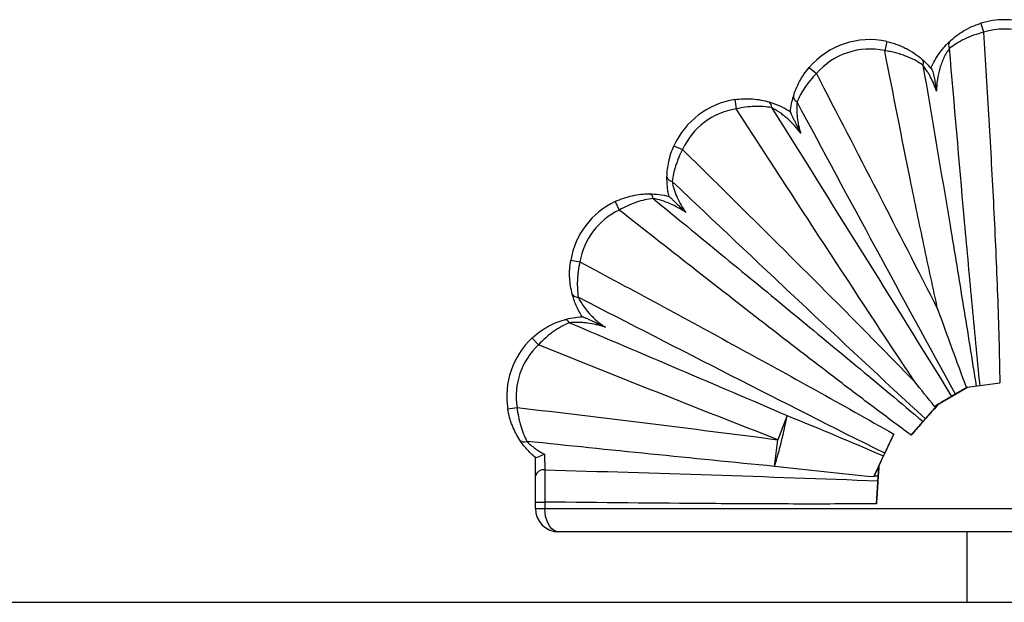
# Paper-space layout '_Derecha' of a CAD drawing. Header units: millimetres. Extents: x -1680 to -580, y -627 to 712.
# Tile 7 of 11: x -1340 to -1130, y 588 to 712. Entities that reach past the tile are written whole.
import ezdxf

# ---------------------------------------------------------------- set-up
doc = ezdxf.new("R2010")
doc.units = ezdxf.units.MM

psp = doc.layouts.new('_Derecha')

# ---------------------------------------------------------------- linework, layer by layer
at = {"color": 7, "linetype": 'Continuous', "lineweight": 25}
for p, q in [((-1135.01, 710.95), (-1134.42, 709.04)), ((-1155.08, 707.07), (-1155.5, 705.11)), ((-1171.6, 701.53), (-1170.09, 700.23)), ((-1187.48, 694.68), (-1187.18, 692.71)), ((-1200.46, 684.85), (-1198.63, 684.03)), ((-1212.99, 672.95), (-1212.13, 671.15)), ((-1222.48, 660.45), (-1220.5, 660.11)), ((-1230.71, 643.87), (-1229.35, 642.41)), ((-1137.83, 633.4), (-1130.98, 634.28)), ((-1144.35, 629.6), (-1137.83, 633.4)), ((-1137.84, 633.4), (-1137.83, 633.4)), ((-1235.9, 628.76), (-1233.93, 629.08)), ((-1149.87, 623.16), (-1144.27, 629.52)), ((-1144.35, 629.6), (-1144.27, 629.52)), ((-1176.29, 627.33), (-1178.28, 622.19)), ((-1179.02, 616.5), (-1178.28, 622.19)), ((-1156.74, 616.64), (-1153.58, 623.39)), ((-1230, 614.41), (-1230, 618.38)), ((-1157.27, 608.53), (-1156.74, 616.64)), ((-1156.74, 616.64), (-1156.74, 616.64)), ((-1157.76, 614.47), (-1157.86, 614.26)), ((-1230, 608.91), (-1228, 608.91)), ((-1230, 607.54), (-1230, 608.91)), ((-1230, 607.54), (-1030, 607.54)), ((-1228, 608.91), (-1228, 607.54)), ((-1032, 602.54), (-1225, 602.54)), ((-1138, 602.54), (-1138, 587.54)), ((-1680, 587.54), (-580, 587.54))]:
    psp.add_line(p, q, dxfattribs=at)
at = {"color": 7, "linetype": 'Continuous', "lineweight": 25, "flags": 128}
psp.add_lwpolyline([(-1225, 602.54), (-1225.52, 602.62), (-1226.03, 602.84), (-1226.5, 603.21), (-1226.93, 603.71), (-1227.3, 604.33), (-1227.6, 605.04), (-1227.82, 605.83), (-1227.95, 606.67), (-1228, 607.54)], dxfattribs=at)
at = {"color": 7, "linetype": 'Continuous', "lineweight": 25}
for centre, radius, start, end in [((-1130, 694.71), 17, 72.8519, 107.1596), ((-1130, 694.71), 15, 72.8519, 107.1596), ((-1158.7, 690.46), 17, 77.6814, 139.3539), ((-1140.51, 706.3), 1.37, 140.2997, 210.1537), ((-1158.7, 690.46), 15, 77.6814, 139.3539), ((-1148.35, 702.53), 1.11, 332.889, 39.5859), ((-1173.77, 695.33), 1.21, 178.0141, 248.8233), ((-1184.95, 677.87), 17, 98.5595, 155.7791), ((-1180.79, 693.21), 1.15, 348.2598, 58.2014), ((-1184.95, 677.87), 15, 98.5595, 155.7791), ((-1200.74, 678.5), 1.25, 193.6259, 265.0595), ((-1206.01, 673.52), 1.12, 3.675, 72.9754), ((-1205.72, 657.59), 17, 115.3082, 170.3117), ((-1205.72, 657.59), 15, 115.3082, 170.3117), ((-1221.02, 653.8), 1.26, 206.2641, 277.1528), ((-1223.77, 646.67), 1.1, 23.8902, 92.7542), ((-1219.12, 631.44), 17, 133.0008, 189.0564), ((-1219.12, 631.44), 15, 133.0008, 189.0564), ((-1284.84, 648.92), 110.68, 342.9632, 348.7498), ((-1232.39, 623.03), 1.31, 223.7094, 295.1636), ((-1228.26, 614.02), 1.78, 81.1032, 167.3943), ((-1225, 607.54), 5, 180, 270)]:
    psp.add_arc(centre, radius, start, end, dxfattribs=at)
for points, knots in [([(-1141.56, 707.17), (-1141.16, 707.54), (-1140.72, 707.92), (-1139.75, 708.65), (-1139.24, 709), (-1138.13, 709.65), (-1137.54, 709.96), (-1136.31, 710.51), (-1135.67, 710.75), (-1135.01, 710.95)], [0, 0, 0, 0, 0.25, 0.25, 0.5, 0.5, 0.75, 0.75, 1, 1, 1, 1]), ([(-1134.42, 709.04), (-1135.15, 708.85), (-1135.86, 708.63), (-1137.22, 708.13), (-1137.89, 707.85), (-1139.12, 707.25), (-1139.7, 706.93), (-1140.77, 706.27), (-1141.25, 705.94), (-1141.69, 705.61)], [0, 0, 0, 0, 0.25, 0.25, 0.5, 0.5, 0.75, 0.75, 1, 1, 1, 1]), ([(-1134.42, 709.04), (-1134.03, 702.82), (-1133.66, 696.59), (-1132.94, 684.14), (-1132.59, 677.91), (-1131.97, 665.45), (-1131.68, 659.22), (-1131.33, 649.87), (-1131.23, 646.75), (-1131.07, 640.52), (-1131, 637.4), (-1130.98, 634.28)], [0, 0, 0, 0, 0.25, 0.25, 0.5, 0.5, 0.75, 0.75, 0.875, 0.875, 1, 1, 1, 1]), ([(-1155.08, 707.07), (-1154.7, 706.99), (-1154.33, 706.89), (-1153.61, 706.68), (-1153.25, 706.56), (-1152.55, 706.31), (-1152.21, 706.17), (-1151.53, 705.88), (-1151.2, 705.72), (-1150.24, 705.22), (-1149.64, 704.86), (-1148.51, 704.08), (-1147.99, 703.67), (-1147.49, 703.24)], [0, 0, 0, 0, 0.125, 0.125, 0.25, 0.25, 0.375, 0.375, 0.5, 0.5, 0.75, 0.75, 1, 1, 1, 1]), ([(-1145.65, 701.35), (-1145.4, 701.93), (-1145.13, 702.49), (-1144.51, 703.59), (-1144.18, 704.11), (-1143.64, 704.86), (-1143.46, 705.1), (-1143.08, 705.57), (-1142.89, 705.8), (-1142.32, 706.44), (-1141.93, 706.83), (-1141.56, 707.17)], [0, 0, 0, 0, 0.25, 0.25, 0.5, 0.5, 0.625, 0.625, 0.75, 0.75, 1, 1, 1, 1]), ([(-1141.69, 705.61), (-1141.89, 705.34), (-1142.1, 705.04), (-1142.49, 704.38), (-1142.69, 704.03), (-1143.04, 703.3), (-1143.2, 702.93), (-1143.5, 702.16), (-1143.63, 701.77), (-1143.98, 700.58), (-1144.15, 699.78), (-1144.4, 698.15), (-1144.47, 697.33), (-1144.49, 696.51)], [0, 0, 0, 0, 0.125, 0.125, 0.25, 0.25, 0.375, 0.375, 0.5, 0.5, 0.75, 0.75, 1, 1, 1, 1]), ([(-1135.18, 633.73), (-1135.78, 639.72), (-1136.35, 645.7), (-1137.47, 657.68), (-1138.02, 663.67), (-1139.63, 681.64), (-1140.67, 693.63), (-1141.69, 705.61)], [0, 0, 0, 0, 0.25, 0.25, 0.5, 0.5, 1, 1, 1, 1]), ([(-1147.36, 702.02), (-1147.88, 702.38), (-1148.44, 702.73), (-1149.65, 703.38), (-1150.3, 703.68), (-1151.34, 704.08), (-1151.7, 704.21), (-1152.42, 704.44), (-1152.79, 704.55), (-1153.55, 704.75), (-1153.93, 704.83), (-1154.71, 704.99), (-1155.11, 705.06), (-1155.5, 705.11)], [0, 0, 0, 0, 0.25, 0.25, 0.5, 0.5, 0.625, 0.625, 0.75, 0.75, 0.875, 0.875, 1, 1, 1, 1]), ([(-1144.17, 649.9), (-1145.19, 654.49), (-1146.18, 659.08), (-1148.12, 668.27), (-1149.07, 672.87), (-1151.88, 686.68), (-1153.71, 695.89), (-1155.5, 705.11)], [0, 0, 0, 0, 0.25, 0.25, 0.5, 0.5, 1, 1, 1, 1]), ([(-1174.98, 695.37), (-1174.82, 695.9), (-1174.63, 696.43), (-1174.2, 697.48), (-1173.95, 698), (-1173.53, 698.79), (-1173.38, 699.05), (-1173.06, 699.57), (-1172.9, 699.82), (-1172.38, 700.57), (-1172.01, 701.06), (-1171.6, 701.53)], [0, 0, 0, 0, 0.25, 0.25, 0.5, 0.5, 0.625, 0.625, 0.75, 0.75, 1, 1, 1, 1]), ([(-1147.49, 703.24), (-1147.16, 702.95), (-1146.83, 702.63), (-1146.17, 701.95), (-1145.85, 701.59), (-1145.53, 701.21)], [0, 0, 0, 0, 0.5, 0.5, 1, 1, 1, 1]), ([(-1147.36, 702.02), (-1145.41, 690.63), (-1143.47, 679.23), (-1140.62, 662.14), (-1139.68, 656.44), (-1137.82, 645.04), (-1136.9, 639.33), (-1136.01, 633.63)], [0, 0, 0, 0, 0.5, 0.5, 0.75, 0.75, 1, 1, 1, 1]), ([(-1144.49, 696.51), (-1144.65, 697.01), (-1144.84, 697.51), (-1145.24, 698.49), (-1145.46, 698.97), (-1145.83, 699.68), (-1145.95, 699.91), (-1146.22, 700.36), (-1146.35, 700.58), (-1146.77, 701.24), (-1147.06, 701.64), (-1147.36, 702.02)], [0, 0, 0, 0, 0.25, 0.25, 0.5, 0.5, 0.625, 0.625, 0.75, 0.75, 1, 1, 1, 1]), ([(-1170.09, 700.23), (-1170.55, 699.76), (-1170.98, 699.28), (-1171.59, 698.54), (-1171.79, 698.29), (-1172.17, 697.79), (-1172.35, 697.53), (-1172.87, 696.76), (-1173.18, 696.25), (-1173.74, 695.22), (-1173.99, 694.71), (-1174.21, 694.2)], [0, 0, 0, 0, 0.25, 0.25, 0.375, 0.375, 0.5, 0.5, 0.75, 0.75, 1, 1, 1, 1]), ([(-1170.09, 700.23), (-1165.74, 691.86), (-1161.4, 683.48), (-1152.76, 666.7), (-1148.45, 658.31), (-1144.17, 649.9)], [0, 0, 0, 0, 0.5, 0.5, 1, 1, 1, 1]), ([(-1145.53, 701.21), (-1145.57, 701.25), (-1145.6, 701.29), (-1145.64, 701.34), (-1145.65, 701.35), (-1145.65, 701.35)], [0, 0, 0, 0, 0.5, 0.5, 1, 1, 1, 1]), ([(-1145.53, 701.21), (-1145.5, 701.17), (-1145.47, 701.12), (-1145.41, 700.99), (-1145.38, 700.92), (-1145.29, 700.68), (-1145.23, 700.49), (-1145.13, 700.11), (-1145.08, 699.91), (-1144.99, 699.5), (-1144.95, 699.29), (-1144.82, 698.66), (-1144.75, 698.23), (-1144.61, 697.37), (-1144.55, 696.94), (-1144.49, 696.51)], [0, 0, 0, 0, 0.0625, 0.0625, 0.125, 0.125, 0.25, 0.25, 0.375, 0.375, 0.5, 0.5, 0.75, 0.75, 1, 1, 1, 1]), ([(-1175.63, 692.08), (-1175.57, 692.66), (-1175.49, 693.23), (-1175.27, 694.33), (-1175.13, 694.87), (-1174.98, 695.37)], [0, 0, 0, 0, 0.5, 0.5, 1, 1, 1, 1]), ([(-1187.48, 694.68), (-1186.84, 694.78), (-1186.21, 694.84), (-1184.94, 694.89), (-1184.3, 694.87), (-1182.46, 694.73), (-1181.29, 694.52), (-1180.18, 694.19)], [0, 0, 0, 0, 0.25, 0.25, 0.5, 0.5, 1, 1, 1, 1]), ([(-1179.66, 692.97), (-1180.22, 693.07), (-1180.81, 693.14), (-1182.01, 693.23), (-1182.62, 693.24), (-1183.89, 693.2), (-1184.55, 693.15), (-1185.87, 692.98), (-1186.52, 692.86), (-1187.18, 692.71)], [0, 0, 0, 0, 0.25, 0.25, 0.5, 0.5, 0.75, 0.75, 1, 1, 1, 1]), ([(-1180.18, 694.19), (-1179.42, 693.97), (-1178.65, 693.69), (-1177.5, 693.16), (-1177.12, 692.97), (-1176.36, 692.55), (-1175.99, 692.33), (-1175.63, 692.09)], [0, 0, 0, 0, 0.5, 0.5, 0.75, 0.75, 1, 1, 1, 1]), ([(-1174.21, 694.2), (-1174.26, 693.68), (-1174.28, 693.13), (-1174.27, 692), (-1174.23, 691.43), (-1174.08, 690.29), (-1173.99, 689.73), (-1173.73, 688.6), (-1173.58, 688.05), (-1173.4, 687.5)], [0, 0, 0, 0, 0.25, 0.25, 0.5, 0.5, 0.75, 0.75, 1, 1, 1, 1]), ([(-1140.44, 631.91), (-1146.12, 642.26), (-1151.77, 652.63), (-1163.01, 673.4), (-1168.62, 683.8), (-1174.21, 694.2)], [0, 0, 0, 0, 0.5, 0.5, 1, 1, 1, 1]), ([(-1149.11, 634.54), (-1155.52, 644.19), (-1161.88, 653.88), (-1174.56, 673.27), (-1180.88, 682.99), (-1187.18, 692.71)], [0, 0, 0, 0, 0.5, 0.5, 1, 1, 1, 1]), ([(-1179.66, 692.97), (-1173.22, 682.74), (-1166.79, 672.5), (-1153.99, 651.99), (-1147.6, 641.72), (-1141.26, 631.43)], [0, 0, 0, 0, 0.5, 0.5, 1, 1, 1, 1]), ([(-1173.4, 687.5), (-1173.83, 688.07), (-1174.27, 688.62), (-1175.22, 689.67), (-1175.73, 690.16), (-1176.52, 690.86), (-1176.79, 691.09), (-1177.34, 691.52), (-1177.62, 691.73), (-1178.48, 692.33), (-1179.07, 692.68), (-1179.66, 692.97)], [0, 0, 0, 0, 0.25, 0.25, 0.5, 0.5, 0.625, 0.625, 0.75, 0.75, 1, 1, 1, 1]), ([(-1175.63, 692.08), (-1175.63, 692.06), (-1175.59, 691.95), (-1175.47, 691.66), (-1175.39, 691.48), (-1175.21, 691.09), (-1175.11, 690.89), (-1174.91, 690.47), (-1174.81, 690.26), (-1174.49, 689.63), (-1174.28, 689.2), (-1173.84, 688.35), (-1173.62, 687.93), (-1173.4, 687.5)], [0, 0, 0, 0, 0.125, 0.125, 0.25, 0.25, 0.375, 0.375, 0.5, 0.5, 0.75, 0.75, 1, 1, 1, 1]), ([(-1201.95, 678.2), (-1201.94, 678.73), (-1201.9, 679.27), (-1201.78, 680.37), (-1201.69, 680.92), (-1201.5, 681.77), (-1201.43, 682.05), (-1201.28, 682.62), (-1201.19, 682.9), (-1200.92, 683.74), (-1200.7, 684.3), (-1200.46, 684.85)], [0, 0, 0, 0, 0.25, 0.25, 0.5, 0.5, 0.625, 0.625, 0.75, 0.75, 1, 1, 1, 1]), ([(-1198.63, 684.03), (-1198.93, 683.46), (-1199.21, 682.89), (-1199.57, 682.03), (-1199.69, 681.74), (-1199.9, 681.16), (-1200, 680.87), (-1200.28, 680.01), (-1200.43, 679.44), (-1200.68, 678.33), (-1200.78, 677.78), (-1200.84, 677.25)], [0, 0, 0, 0, 0.25, 0.25, 0.375, 0.375, 0.5, 0.5, 0.75, 0.75, 1, 1, 1, 1]), ([(-1198.63, 684.03), (-1190.31, 675.85), (-1182, 667.65), (-1169.6, 655.3), (-1165.48, 651.18), (-1157.26, 642.89), (-1153.17, 638.73), (-1149.11, 634.54)], [0, 0, 0, 0, 0.5, 0.5, 0.75, 0.75, 1, 1, 1, 1]), ([(-1201.52, 674.06), (-1201.6, 674.41), (-1201.67, 674.77), (-1201.79, 675.48), (-1201.83, 675.83), (-1201.94, 676.88), (-1201.96, 677.56), (-1201.95, 678.2)], [0, 0, 0, 0, 0.25, 0.25, 0.5, 0.5, 1, 1, 1, 1]), ([(-1146.82, 626.63), (-1151.36, 630.81), (-1155.88, 635.01), (-1164.91, 643.42), (-1169.41, 647.64), (-1182.91, 660.3), (-1191.88, 668.77), (-1200.84, 677.25)], [0, 0, 0, 0, 0.25, 0.25, 0.5, 0.5, 1, 1, 1, 1]), ([(-1200.84, 677.25), (-1200.75, 676.7), (-1200.61, 676.12), (-1200.34, 675.25), (-1200.24, 674.96), (-1200.02, 674.38), (-1199.9, 674.1), (-1199.53, 673.25), (-1199.24, 672.7), (-1198.61, 671.63), (-1198.27, 671.11), (-1197.91, 670.61)], [0, 0, 0, 0, 0.25, 0.25, 0.375, 0.375, 0.5, 0.5, 0.75, 0.75, 1, 1, 1, 1]), ([(-1212.99, 672.95), (-1212.39, 673.24), (-1211.78, 673.48), (-1210.56, 673.89), (-1209.93, 674.07), (-1208.09, 674.47), (-1206.88, 674.59), (-1205.68, 674.59)], [0, 0, 0, 0, 0.25, 0.25, 0.5, 0.5, 1, 1, 1, 1]), ([(-1205.68, 674.59), (-1205.02, 674.58), (-1204.33, 674.54), (-1202.93, 674.37), (-1202.22, 674.24), (-1201.51, 674.06)], [0, 0, 0, 0, 0.5, 0.5, 1, 1, 1, 1]), ([(-1204.9, 673.59), (-1206.07, 673.46), (-1207.26, 673.21), (-1209.09, 672.6), (-1209.71, 672.35), (-1210.94, 671.8), (-1211.54, 671.49), (-1212.13, 671.15)], [0, 0, 0, 0, 0.5, 0.5, 0.75, 0.75, 1, 1, 1, 1]), ([(-1204.9, 673.59), (-1195.26, 665.71), (-1185.64, 657.82), (-1171.24, 645.95), (-1166.45, 641.99), (-1156.87, 634.04), (-1152.09, 630.06), (-1147.33, 626.06)], [0, 0, 0, 0, 0.5, 0.5, 0.75, 0.75, 1, 1, 1, 1]), ([(-1197.91, 670.61), (-1198.44, 670.97), (-1198.99, 671.32), (-1200.12, 671.94), (-1200.69, 672.23), (-1201.87, 672.74), (-1202.48, 672.96), (-1203.69, 673.34), (-1204.3, 673.48), (-1204.9, 673.59)], [0, 0, 0, 0, 0.25, 0.25, 0.5, 0.5, 0.75, 0.75, 1, 1, 1, 1]), ([(-1201.51, 674.06), (-1201.5, 674.05), (-1201.42, 673.99), (-1201.2, 673.78), (-1201.06, 673.65), (-1200.76, 673.36), (-1200.6, 673.21), (-1200.27, 672.89), (-1200.11, 672.73), (-1199.6, 672.25), (-1199.27, 671.93), (-1198.59, 671.27), (-1198.25, 670.94), (-1197.91, 670.61)], [0, 0, 0, 0, 0.125, 0.125, 0.25, 0.25, 0.375, 0.375, 0.5, 0.5, 0.75, 0.75, 1, 1, 1, 1]), ([(-1149.87, 623.16), (-1152.51, 625.1), (-1155.13, 627.06), (-1160.37, 630.99), (-1162.98, 632.97), (-1170.8, 638.93), (-1175.99, 642.93), (-1191.52, 654.96), (-1201.84, 663.04), (-1212.13, 671.15)], [0, 0, 0, 0, 0.125, 0.125, 0.25, 0.25, 0.5, 0.5, 1, 1, 1, 1]), ([(-1222.15, 653.24), (-1222.29, 653.77), (-1222.41, 654.33), (-1222.6, 655.47), (-1222.66, 656.06), (-1222.71, 656.98), (-1222.72, 657.3), (-1222.72, 657.92), (-1222.71, 658.23), (-1222.65, 659.18), (-1222.58, 659.81), (-1222.48, 660.45)], [0, 0, 0, 0, 0.25, 0.25, 0.5, 0.5, 0.625, 0.625, 0.75, 0.75, 1, 1, 1, 1]), ([(-1220.5, 660.11), (-1220.66, 659.44), (-1220.79, 658.77), (-1220.92, 657.78), (-1220.96, 657.45), (-1221.02, 656.79), (-1221.04, 656.46), (-1221.08, 655.49), (-1221.07, 654.87), (-1221.01, 653.67), (-1220.95, 653.09), (-1220.87, 652.55)], [0, 0, 0, 0, 0.25, 0.25, 0.375, 0.375, 0.5, 0.5, 0.75, 0.75, 1, 1, 1, 1]), ([(-1220.5, 660.11), (-1209.3, 654.09), (-1198.1, 648.04), (-1181.35, 638.9), (-1175.77, 635.83), (-1164.65, 629.66), (-1159.1, 626.55), (-1153.58, 623.39)], [0, 0, 0, 0, 0.5, 0.5, 0.75, 0.75, 1, 1, 1, 1]), ([(-1220.03, 648.41), (-1220.53, 649.19), (-1220.96, 650), (-1221.67, 651.65), (-1221.95, 652.47), (-1222.15, 653.24)], [0, 0, 0, 0, 0.5, 0.5, 1, 1, 1, 1]), ([(-1155.5, 619.3), (-1166.43, 624.76), (-1177.34, 630.28), (-1199.12, 641.38), (-1210, 646.96), (-1220.87, 652.55)], [0, 0, 0, 0, 0.5, 0.5, 1, 1, 1, 1]), ([(-1220.87, 652.55), (-1220.72, 652.25), (-1220.57, 651.95), (-1220.21, 651.35), (-1220.02, 651.04), (-1219.4, 650.14), (-1218.94, 649.57), (-1218.19, 648.75), (-1217.93, 648.48), (-1217.39, 647.97), (-1217.12, 647.72), (-1216.28, 647.01), (-1215.69, 646.56), (-1215.08, 646.15)], [0, 0, 0, 0, 0.125, 0.125, 0.25, 0.25, 0.5, 0.5, 0.625, 0.625, 0.75, 0.75, 1, 1, 1, 1]), ([(-1144.17, 649.9), (-1143.17, 647.14), (-1142.18, 644.38), (-1140.17, 638.87), (-1139.16, 636.11), (-1138.13, 633.36)], [0, 0, 0, 0, 0.5, 0.5, 1, 1, 1, 1]), ([(-1230.71, 643.87), (-1230.2, 644.35), (-1229.66, 644.79), (-1228.83, 645.4), (-1228.54, 645.59), (-1227.97, 645.96), (-1227.67, 646.13), (-1226.8, 646.62), (-1226.21, 646.9), (-1225.02, 647.39), (-1224.43, 647.6), (-1223.83, 647.77)], [0, 0, 0, 0, 0.25, 0.25, 0.375, 0.375, 0.5, 0.5, 0.75, 0.75, 1, 1, 1, 1]), ([(-1222.76, 647.12), (-1223.33, 646.88), (-1223.9, 646.61), (-1225.02, 645.99), (-1225.59, 645.64), (-1226.43, 645.05), (-1226.71, 644.83), (-1227.26, 644.4), (-1227.53, 644.17), (-1228.33, 643.46), (-1228.85, 642.95), (-1229.35, 642.41)], [0, 0, 0, 0, 0.25, 0.25, 0.5, 0.5, 0.625, 0.625, 0.75, 0.75, 1, 1, 1, 1]), ([(-1223.83, 647.77), (-1223.24, 647.94), (-1222.62, 648.09), (-1221.34, 648.3), (-1220.68, 648.38), (-1220, 648.41)], [0, 0, 0, 0, 0.5, 0.5, 1, 1, 1, 1]), ([(-1215.08, 646.15), (-1215.7, 646.36), (-1216.34, 646.54), (-1217.62, 646.84), (-1218.27, 646.96), (-1219.24, 647.09), (-1219.57, 647.12), (-1220.22, 647.17), (-1220.55, 647.19), (-1221.52, 647.21), (-1222.16, 647.18), (-1222.76, 647.12)], [0, 0, 0, 0, 0.25, 0.25, 0.5, 0.5, 0.625, 0.625, 0.75, 0.75, 1, 1, 1, 1]), ([(-1222.76, 647.12), (-1215.01, 643.84), (-1207.26, 640.56), (-1191.77, 633.96), (-1184.02, 630.66), (-1176.29, 627.33)], [0, 0, 0, 0, 0.5, 0.5, 1, 1, 1, 1]), ([(-1220, 648.41), (-1219.98, 648.42), (-1219.93, 648.41), (-1219.81, 648.37), (-1219.73, 648.34), (-1219.56, 648.27), (-1219.47, 648.24), (-1219.28, 648.15), (-1219.18, 648.11), (-1218.86, 647.97), (-1218.65, 647.87), (-1218.21, 647.67), (-1217.99, 647.57), (-1217.32, 647.25), (-1216.87, 647.03), (-1216.2, 646.7), (-1215.98, 646.59), (-1215.53, 646.37), (-1215.3, 646.26), (-1215.08, 646.15)], [0, 0, 0, 0, 0.0625, 0.0625, 0.125, 0.125, 0.1875, 0.1875, 0.25, 0.25, 0.375, 0.375, 0.5, 0.5, 0.75, 0.75, 0.875, 0.875, 1, 1, 1, 1]), ([(-1178.28, 622.19), (-1186.82, 625.5), (-1195.34, 628.85), (-1212.35, 635.6), (-1220.85, 639), (-1229.35, 642.41)], [0, 0, 0, 0, 0.5, 0.5, 1, 1, 1, 1]), ([(-1137.84, 633.4), (-1138.29, 633.14), (-1138.73, 632.88), (-1139.61, 632.38), (-1140.03, 632.14), (-1140.44, 631.91)], [0, 0, 0, 0, 0.5, 0.5, 1, 1, 1, 1]), ([(-1141.26, 631.43), (-1141.82, 631.09), (-1142.41, 630.75), (-1143.62, 630.04), (-1144.25, 629.66), (-1144.89, 629.29)], [0, 0, 0, 0, 0.5, 0.5, 1, 1, 1, 1]), ([(-1140.44, 631.91), (-1140.56, 631.84), (-1140.71, 631.75), (-1140.99, 631.58), (-1141.14, 631.5), (-1141.26, 631.43)], [0, 0, 0, 0, 0.5, 0.5, 1, 1, 1, 1]), ([(-1233.34, 622.12), (-1233.63, 622.57), (-1233.91, 623.05), (-1234.45, 624.07), (-1234.69, 624.6), (-1235.03, 625.45), (-1235.13, 625.74), (-1235.33, 626.32), (-1235.42, 626.62), (-1235.67, 627.51), (-1235.8, 628.13), (-1235.9, 628.76)], [0, 0, 0, 0, 0.25, 0.25, 0.5, 0.5, 0.625, 0.625, 0.75, 0.75, 1, 1, 1, 1]), ([(-1233.93, 629.08), (-1233.86, 628.39), (-1233.75, 627.72), (-1233.56, 626.73), (-1233.49, 626.41), (-1233.33, 625.77), (-1233.24, 625.45), (-1232.96, 624.53), (-1232.76, 623.94), (-1232.31, 622.84), (-1232.07, 622.32), (-1231.83, 621.84)], [0, 0, 0, 0, 0.25, 0.25, 0.375, 0.375, 0.5, 0.5, 0.75, 0.75, 1, 1, 1, 1]), ([(-1233.93, 629.08), (-1224.65, 627.97), (-1215.37, 626.84), (-1196.82, 624.56), (-1187.55, 623.39), (-1178.28, 622.19)], [0, 0, 0, 0, 0.5, 0.5, 1, 1, 1, 1]), ([(-1144.27, 629.52), (-1144.71, 629.02), (-1145.14, 628.53), (-1145.78, 627.81), (-1145.99, 627.57), (-1146.41, 627.1), (-1146.62, 626.86), (-1146.82, 626.63)], [0, 0, 0, 0, 0.5, 0.5, 0.75, 0.75, 1, 1, 1, 1]), ([(-1147.33, 626.06), (-1147.73, 625.59), (-1148.15, 625.12), (-1148.78, 624.4), (-1149, 624.15), (-1149.43, 623.66), (-1149.65, 623.41), (-1149.87, 623.16)], [0, 0, 0, 0, 0.5, 0.5, 0.75, 0.75, 1, 1, 1, 1]), ([(-1146.82, 626.63), (-1146.9, 626.54), (-1146.99, 626.44), (-1147.16, 626.25), (-1147.25, 626.15), (-1147.33, 626.06)], [0, 0, 0, 0, 0.5, 0.5, 1, 1, 1, 1]), ([(-1230, 618.38), (-1230.68, 618.94), (-1231.3, 619.56), (-1232.44, 620.84), (-1232.92, 621.49), (-1233.34, 622.12)], [0, 0, 0, 0, 0.5, 0.5, 1, 1, 1, 1]), ([(-1179.02, 616.5), (-1187.83, 617.36), (-1196.63, 618.24), (-1214.23, 620.02), (-1223.03, 620.93), (-1231.83, 621.84)], [0, 0, 0, 0, 0.5, 0.5, 1, 1, 1, 1]), ([(-1231.83, 621.84), (-1231.59, 621.59), (-1231.32, 621.34), (-1230.75, 620.84), (-1230.44, 620.59), (-1229.49, 619.9), (-1228.8, 619.48), (-1228.08, 619.11)], [0, 0, 0, 0, 0.25, 0.25, 0.5, 0.5, 1, 1, 1, 1]), ([(-1153.58, 623.39), (-1153.91, 622.68), (-1154.24, 621.98), (-1154.88, 620.61), (-1155.2, 619.94), (-1155.5, 619.3)], [0, 0, 0, 0, 0.5, 0.5, 1, 1, 1, 1]), ([(-1230, 618.38), (-1229.99, 618.37), (-1229.97, 618.37), (-1229.91, 618.38), (-1229.87, 618.4), (-1229.71, 618.45), (-1229.56, 618.5), (-1229.2, 618.64), (-1228.99, 618.72), (-1228.55, 618.91), (-1228.32, 619.01), (-1228.08, 619.11)], [0, 0, 0, 0, 0.125, 0.125, 0.25, 0.25, 0.5, 0.5, 0.75, 0.75, 1, 1, 1, 1]), ([(-1228.08, 619.11), (-1228.08, 618.81), (-1228.07, 618.51), (-1228.05, 617.91), (-1228.04, 617.61), (-1228.02, 617.04), (-1228.01, 616.77), (-1228, 616.24), (-1227.99, 616), (-1227.98, 615.78)], [0, 0, 0, 0, 0.25, 0.25, 0.5, 0.5, 0.75, 0.75, 1, 1, 1, 1]), ([(-1155.77, 618.73), (-1156.12, 617.98), (-1156.46, 617.23), (-1156.99, 616.11), (-1157.17, 615.73), (-1157.52, 614.99), (-1157.69, 614.62), (-1157.86, 614.26)], [0, 0, 0, 0, 0.5, 0.5, 0.75, 0.75, 1, 1, 1, 1]), ([(-1155.5, 619.3), (-1155.54, 619.21), (-1155.58, 619.12), (-1155.68, 618.92), (-1155.72, 618.82), (-1155.77, 618.73)], [0, 0, 0, 0, 0.5, 0.5, 1, 1, 1, 1]), ([(-1227.98, 615.78), (-1227.98, 615.32), (-1227.99, 614.32), (-1227.99, 613.21), (-1227.99, 612.02), (-1227.99, 611.42), (-1228, 610.49), (-1228, 610.18), (-1228, 609.55), (-1228, 609.23), (-1228, 608.91)], [0, 0, 0, 0, 0.25, 0.5, 0.5, 0.75, 0.75, 0.875, 0.875, 1, 1, 1, 1]), ([(-1227.98, 615.78), (-1216.14, 615.43), (-1204.3, 615.08), (-1180.63, 614.3), (-1168.79, 613.89), (-1156.96, 613.42)], [0, 0, 0, 0, 0.5, 0.5, 1, 1, 1, 1]), ([(-1156.74, 616.64), (-1156.77, 616.25), (-1156.79, 615.86), (-1156.84, 615.11), (-1156.87, 614.75), (-1156.9, 614.39)], [0, 0, 0, 0, 0.5, 0.5, 1, 1, 1, 1]), ([(-1230, 608.91), (-1230, 609.42), (-1230, 609.93), (-1230, 610.92), (-1230, 611.4), (-1230, 612.35), (-1230, 613.24), (-1230, 614.04), (-1230, 614.41)], [0, 0, 0, 0, 0.25, 0.25, 0.5, 0.5, 0.75, 1, 1, 1, 1]), ([(-1156.96, 613.42), (-1157.01, 612.67), (-1157.05, 611.88), (-1157.13, 610.65), (-1157.16, 610.23), (-1157.22, 609.38), (-1157.24, 608.96), (-1157.27, 608.53)], [0, 0, 0, 0, 0.5, 0.5, 0.75, 0.75, 1, 1, 1, 1]), ([(-1156.9, 614.39), (-1156.91, 614.24), (-1156.92, 614.07), (-1156.94, 613.73), (-1156.95, 613.56), (-1156.96, 613.42)], [0, 0, 0, 0, 0.5, 0.5, 1, 1, 1, 1]), ([(-1157.27, 608.53), (-1163.17, 608.49), (-1169.06, 608.48), (-1180.85, 608.5), (-1186.74, 608.53), (-1204.42, 608.65), (-1216.21, 608.77), (-1228, 608.91)], [0, 0, 0, 0, 0.25, 0.25, 0.5, 0.5, 1, 1, 1, 1])]:
    psp.add_open_spline(points, degree=3, knots=knots, dxfattribs=at)
for points in [[(-1144.89, 629.29), (-1146.29, 631.05), (-1147.7, 632.8), (-1149.11, 634.54)], [(-1138.13, 633.36), (-1138.03, 633.37), (-1137.94, 633.39), (-1137.84, 633.4)], [(-1144.89, 629.29), (-1144.71, 629.4), (-1144.53, 629.5), (-1144.35, 629.6)], [(-1176.29, 627.33), (-1169.42, 624.54), (-1162.57, 621.68), (-1155.77, 618.73)], [(-1157.86, 614.26), (-1164.92, 614.92), (-1171.97, 615.67), (-1179.02, 616.5)], [(-1157.76, 614.47), (-1157.43, 615.16), (-1157.09, 615.88), (-1156.74, 616.64)], [(-1156.9, 614.39), (-1157.18, 614.42), (-1157.47, 614.44), (-1157.76, 614.47)]]:
    psp.add_open_spline(points, degree=3, dxfattribs=at)

doc.saveas('drawing.dxf')
